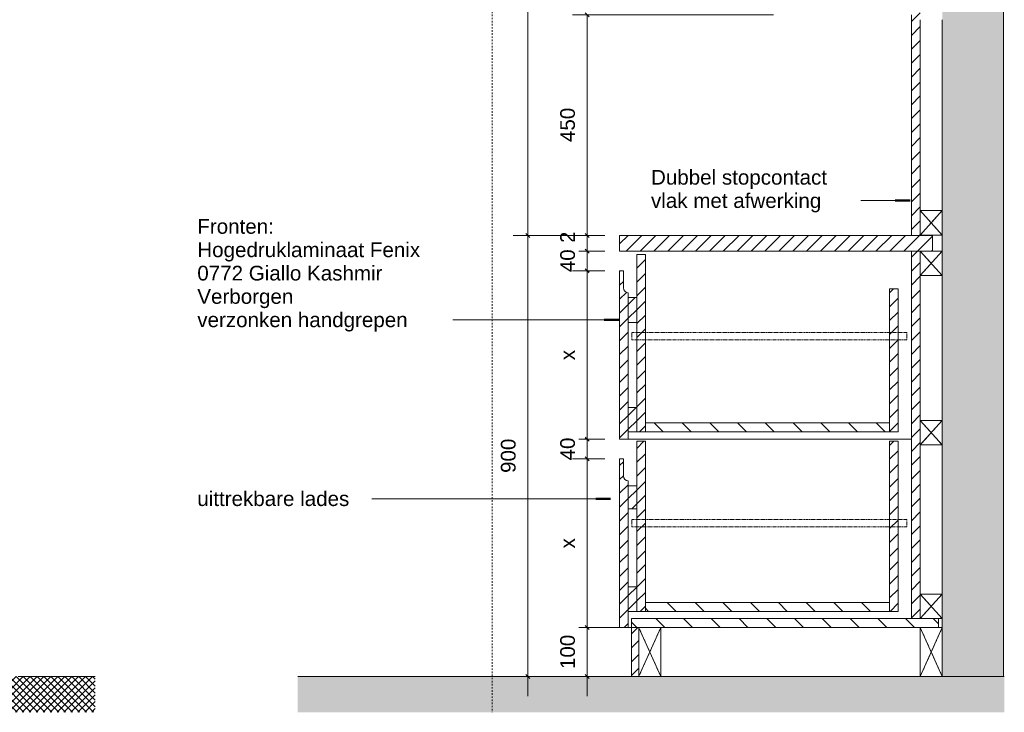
# Model space of a CAD drawing. Header units: millimetres. Extents: x -41613 to -506, y -9518 to 44768.
# Tile 3 of 11: x -23286 to -21279, y 5577 to 6990. Entities that reach past the tile are written whole.
import ezdxf

# ---------------------------------------------------------------- set-up
doc = ezdxf.new("R2010")
doc.units = ezdxf.units.MM
for name, pattern in [('Dash_2_', [6.35, 3.175, -3.175]), ('Hidden', [7.14375, 4.7625, -2.38125]), ('Overhead xxSmall', [2.579688, 1.5875, -0.992188])]:
    doc.linetypes.add(name, pattern=pattern)
for name, color, linetype, lineweight in [('0-2', 130, 'Continuous', 5), ('A----M-', 8, 'Continuous', 5), ('A----M--20', 8, 'Continuous', 5), ('A09-C---1', 8, 'Dash_2_', 13), ('A09-NT--1', 7, 'Continuous', 13), ('A09-NT--2', 170, 'Continuous', 50), ('A09-NT--3', 210, 'Continuous', 13), ('A23----', 7, 'Continuous', 13), ('A23-----1', 253, 'Continuous', 13), ('A29-----1', 9, 'Continuous', 5), ('A29-----2', 7, 'Continuous', 13), ('A99-----1', 1, 'Continuous', 13), ('A99-----3', 1, 'Overhead xxSmall', 13), ('Detail Items', 1, 'Continuous', 5), ('Detail Items-5', 1, 'Hidden', 5), ('Detail Items-7', 55, 'Continuous', 5)]:
    doc.layers.add(name, color=color, linetype=linetype, lineweight=lineweight)
doc.styles.add('Arial_1', font='arial.ttf', dxfattribs={"height": 30})
doc.dimstyles.new('TD_Diagonal_1_5_mm', dxfattribs={"dimscale": 304.8, "dimtxt": 30.607782, "dimasz": 0.026247, "dimexe": 0.098425, "dimexo": 0.098425, "dimgap": 0.052493, "dimtad": 1, "dimdec": 0, "dimzin": 0, "dimdsep": 46, "dimtxsty": 'Arial_1', "dimblk1": 'OBLIQUE', "dimblk2": 'OBLIQUE', "dimsah": 1, "dimcen": 0.09, "dimdle": 0.131234, "dimazin": 2, "dimtfac": 1, "dimtdec": 4, "dimtix": 1, "dimtmove": 0, "dimatfit": 3, "dimfxl": 1, "dimtvp": 1, "dimtfill": 1, "dimtolj": 1, "dimtzin": 0, "dimarcsym": 2})
pattern_1 = [(45, (-21815.028, 5650), (-14.14214, 14.14214), [])]
pattern_2 = [(135, (-21815.028, 5650), (-28.2843, -28.2843), [])]

# ---------------------------------------------------------------- blocks, each defined once
blk = doc.blocks.new('HSR-D_ABT_ARCH_Interieur_rvt-3-Pantry MFZ - Section 1')
at = {"layer": 'A23-----1'}
blk.add_hatch(color=256, dxfattribs=at).paths.add_polyline_path([(44439.3, 5577.1), (44439.3, 5650), (42999.4, 5650), (42999.4, 5577.1)])
at = {"layer": 'A29-----1'}
blk.add_hatch(color=256, dxfattribs=at).paths.add_polyline_path([(44312.9, 5650), (44437.9, 5650.2), (44437.9, 9648.5), (44312.9, 9648.5), (44312.9, 9323), (44314.1, 9323), (44314.1, 9185), (44312.9, 9185), (44312.9, 5650.2)])
at = {"layer": 'A23----'}
for p, q in [((43679.6, 5650), (42999.4, 5650)), ((44439.3, 5650), (43694.6, 5650))]:
    blk.add_line(p, q, dxfattribs=at)
at = {"layer": 'A29-----2'}
for p, q in [((44437.9, 5650), (44437.9, 9648.5)), ((44312.9, 6990), (44312.9, 6600.5)), ((44312.9, 6550.5), (44312.9, 6518)), ((44312.9, 6468), (44312.9, 6172.5)), ((44312.9, 6122.5), (44312.9, 5818.3)), ((44312.9, 5768.3), (44312.9, 5750)), ((44312.9, 5650), (44437.9, 5650))]:
    blk.add_line(p, q, dxfattribs=at)
blk = doc.blocks.new('Afstandsklods - Afstandsklods-18261762-Pantry MFZ - Section 1')
at = {"layer": 'Detail Items'}
for p, q in [((44267.9, 5750), (44267.9, 5650.2)), ((44267.9, 5650.2), (44312.9, 5750)), ((44312.9, 5650.2), (44267.9, 5750)), ((44312.9, 5750), (44305.1, 5750)), ((44312.9, 5750), (44312.9, 5650.2)), ((44312.9, 5650.2), (44267.9, 5650.2))]:
    blk.add_line(p, q, dxfattribs=at)
at = {"layer": 'Detail Items-5'}
for p, q in [((44267.9, 5750), (44267.9, 5650.2)), ((44267.9, 5750), (44312.9, 5650.2)), ((44267.9, 5650.2), (44312.9, 5750)), ((44312.9, 5750), (44305.1, 5750)), ((44312.9, 5650.2), (44312.9, 5750)), ((44267.9, 5650.2), (44312.9, 5650.2))]:
    blk.add_line(p, q, dxfattribs=at)
blk = doc.blocks.new('Afstandsklods - Afstandsklods-18261601-Pantry MFZ - Section 1')
at = {"layer": 'Detail Items'}
for p, q in [((43694.6, 5650.8), (43739.3, 5750)), ((43739.3, 5650.2), (43694.6, 5749.5)), ((43739.3, 5750), (43739.3, 5650.2)), ((43694.6, 5650.2), (43739.3, 5650.2))]:
    blk.add_line(p, q, dxfattribs=at)
at = {"layer": 'Detail Items-5'}
for p, q in [((43739.3, 5750), (43694.6, 5650.8)), ((43739.3, 5650.2), (43694.6, 5749.5)), ((43739.3, 5750), (43739.3, 5650.2)), ((43739.3, 5650.2), (43694.6, 5650.2))]:
    blk.add_line(p, q, dxfattribs=at)
blk = doc.blocks.new('Afstandsklods - Afstandsklods-13959291-Pantry MFZ - Section 1')
at = {"layer": 'Detail Items'}
for p, q in [((44267.9, 6172.5), (44267.9, 6122.5)), ((44312.9, 6172.5), (44267.9, 6172.5)), ((44267.9, 6122.5), (44312.9, 6172.5)), ((44312.9, 6122.5), (44267.9, 6172.5)), ((44312.9, 6172.5), (44312.9, 6122.5)), ((44312.9, 6122.5), (44267.9, 6122.5))]:
    blk.add_line(p, q, dxfattribs=at)
at = {"layer": 'Detail Items-5'}
for p, q in [((44312.9, 6172.5), (44267.9, 6172.5)), ((44267.9, 6172.5), (44267.9, 6122.5)), ((44267.9, 6172.5), (44312.9, 6122.5)), ((44267.9, 6122.5), (44312.9, 6172.5)), ((44312.9, 6122.5), (44312.9, 6172.5)), ((44267.9, 6122.5), (44312.9, 6122.5))]:
    blk.add_line(p, q, dxfattribs=at)
blk = doc.blocks.new('DIMBLOCK32-Pantry MFZ - Section 1')
at = {"layer": 'A----M--20', "lineweight": 35}
for p, q in [((-22129.7, 7000), (-22133.7, 7004)), ((-22129.7, 7000), (-22125.7, 6996)), ((-22129.7, 6550), (-22133.7, 6554)), ((-22129.7, 6550), (-22125.7, 6546))]:
    blk.add_line(p, q, dxfattribs=at)
at = {"layer": 'A----M--20'}
for p, q in [((-21749.7, 7000), (-22159.7, 7000)), ((-22129.7, 6510), (-22129.7, 7000)), ((-22129.7, 7000), (-21749.7, 7000)), ((-22093.4, 6550), (-22159.7, 6550)), ((-22129.7, 6550), (-22093.4, 6550))]:
    blk.add_line(p, q, dxfattribs=at)
at = {"layer": 'A----M--20', "color": 0, "insert": (-22184.6, 6740.4), "char_height": 30, "width": 83.065, "attachment_point": 1, "rotation": 90, "line_spacing_factor": 0.941778, "style": 'Arial_1', "bg_fill": 3, "box_fill_scale": 1.25, "bg_fill_color": 256, "bg_fill_true_color": 13158600, "bg_fill_transparency": 0}
blk.add_mtext('450', dxfattribs=at)
blk = doc.blocks.new('_Oblique')
at = {"color": 0, "linetype": 'ByBlock', "lineweight": -2}
blk.add_line((-0.5, -0.5), (0.5, 0.5), dxfattribs=at)
blk = doc.blocks.new('DIMBLOCK38-Pantry MFZ - Section 1')
at = {"layer": 'A----M--20'}
for p, q in [((-22129.7, 6590), (-22129.7, 6518)), ((-22093.4, 6550), (-22159.7, 6550)), ((-22129.7, 6550), (-22093.4, 6550)), ((-22093.4, 6518), (-22159.7, 6518)), ((-22129.7, 6518), (-22093.4, 6518))]:
    blk.add_line(p, q, dxfattribs=at)
at = {"layer": 'A----M--20', "lineweight": 35}
for p, q in [((-22129.7, 6550), (-22133.7, 6554)), ((-22129.7, 6550), (-22125.7, 6546)), ((-22129.7, 6518), (-22133.7, 6522)), ((-22129.7, 6518), (-22125.7, 6514))]:
    blk.add_line(p, q, dxfattribs=at)
at = {"layer": 'A----M--20', "color": 0, "insert": (-22184.6, 6510.9), "char_height": 30, "width": 55.377, "attachment_point": 1, "rotation": 90, "line_spacing_factor": 0.941778, "style": 'Arial_1', "bg_fill": 3, "box_fill_scale": 1.25, "bg_fill_color": 256, "bg_fill_true_color": 13158600, "bg_fill_transparency": 0}
blk.add_mtext('32', dxfattribs=at)
blk = doc.blocks.new('DIMBLOCK39-Pantry MFZ - Section 1')
at = {"layer": 'A----M--20', "lineweight": 35}
for p, q in [((-22129.7, 6518), (-22133.7, 6522)), ((-22129.7, 6518), (-22125.7, 6514)), ((-22129.7, 6478), (-22133.7, 6482)), ((-22129.7, 6478), (-22125.7, 6474))]:
    blk.add_line(p, q, dxfattribs=at)
at = {"layer": 'A----M--20'}
for p, q in [((-22093.4, 6518), (-22159.7, 6518)), ((-22129.7, 6518), (-22129.7, 6478)), ((-22129.7, 6518), (-22093.4, 6518)), ((-22093.4, 6478), (-22159.7, 6478)), ((-22129.7, 6478), (-22093.4, 6478))]:
    blk.add_line(p, q, dxfattribs=at)
at = {"layer": 'A----M--20', "color": 0, "insert": (-22184.6, 6474.9), "char_height": 30, "width": 55.377, "attachment_point": 1, "rotation": 90, "line_spacing_factor": 0.941778, "style": 'Arial_1', "bg_fill": 3, "box_fill_scale": 1.25, "bg_fill_color": 256, "bg_fill_true_color": 13158600, "bg_fill_transparency": 0}
blk.add_mtext('40', dxfattribs=at)
blk = doc.blocks.new('DIMBLOCK40-Pantry MFZ - Section 1')
at = {"layer": 'A----M--20', "lineweight": 35}
for p, q in [((-22129.7, 6478), (-22133.7, 6482)), ((-22129.7, 6478), (-22125.7, 6474)), ((-22129.7, 6134), (-22133.7, 6138)), ((-22129.7, 6134), (-22125.7, 6130))]:
    blk.add_line(p, q, dxfattribs=at)
at = {"layer": 'A----M--20'}
for p, q in [((-22093.4, 6478), (-22159.7, 6478)), ((-22129.7, 6478), (-22129.7, 6134)), ((-22129.7, 6478), (-22093.4, 6478)), ((-22093.4, 6134), (-22159.7, 6134)), ((-22129.7, 6134), (-22093.4, 6134))]:
    blk.add_line(p, q, dxfattribs=at)
at = {"layer": 'A----M--20', "color": 0, "insert": (-22184.6, 6295.4), "char_height": 30, "width": 25.428, "attachment_point": 1, "rotation": 90, "line_spacing_factor": 0.941778, "style": 'Arial_1', "bg_fill": 3, "box_fill_scale": 1.25, "bg_fill_color": 256, "bg_fill_true_color": 13158600, "bg_fill_transparency": 0}
blk.add_mtext('x', dxfattribs=at)
blk = doc.blocks.new('DIMBLOCK41-Pantry MFZ - Section 1')
at = {"layer": 'A----M--20'}
for p, q in [((-22093.4, 6134), (-22159.7, 6134)), ((-22129.7, 6134), (-22129.7, 6094)), ((-22129.7, 6134), (-22093.4, 6134)), ((-22093.4, 6094), (-22159.7, 6094)), ((-22129.7, 6094), (-22093.4, 6094))]:
    blk.add_line(p, q, dxfattribs=at)
at = {"layer": 'A----M--20', "lineweight": 35}
for p, q in [((-22129.7, 6134), (-22133.7, 6138)), ((-22129.7, 6134), (-22125.7, 6130)), ((-22129.7, 6094), (-22133.7, 6098)), ((-22129.7, 6094), (-22125.7, 6090))]:
    blk.add_line(p, q, dxfattribs=at)
at = {"layer": 'A----M--20', "color": 0, "insert": (-22184.6, 6090.9), "char_height": 30, "width": 55.377, "attachment_point": 1, "rotation": 90, "line_spacing_factor": 0.941778, "style": 'Arial_1', "bg_fill": 3, "box_fill_scale": 1.25, "bg_fill_color": 256, "bg_fill_true_color": 13158600, "bg_fill_transparency": 0}
blk.add_mtext('40', dxfattribs=at)
blk = doc.blocks.new('DIMBLOCK42-Pantry MFZ - Section 1')
at = {"layer": 'A----M--20'}
for p, q in [((-22093.4, 6094), (-22159.7, 6094)), ((-22129.7, 6094), (-22129.7, 5750)), ((-22129.7, 6094), (-22093.4, 6094)), ((-22034.9, 5750), (-22159.7, 5750)), ((-22129.7, 5750), (-22034.9, 5750))]:
    blk.add_line(p, q, dxfattribs=at)
at = {"layer": 'A----M--20', "lineweight": 35}
for p, q in [((-22129.7, 6094), (-22133.7, 6098)), ((-22129.7, 6094), (-22125.7, 6090)), ((-22129.7, 5750), (-22133.7, 5754)), ((-22129.7, 5750), (-22125.7, 5746))]:
    blk.add_line(p, q, dxfattribs=at)
at = {"layer": 'A----M--20', "color": 0, "insert": (-22184.6, 5911.4), "char_height": 30, "width": 25.428, "attachment_point": 1, "rotation": 90, "line_spacing_factor": 0.941778, "style": 'Arial_1', "bg_fill": 3, "box_fill_scale": 1.25, "bg_fill_color": 256, "bg_fill_true_color": 13158600, "bg_fill_transparency": 0}
blk.add_mtext('x', dxfattribs=at)
blk = doc.blocks.new('DIMBLOCK43-Pantry MFZ - Section 1')
at = {"layer": 'A----M--20'}
for p, q in [((-22034.9, 5750), (-22159.7, 5750)), ((-22129.7, 5750), (-22129.7, 5610)), ((-22129.7, 5750), (-22034.9, 5750)), ((-22154, 5650), (-22099.7, 5650)), ((-22129.7, 5650), (-22154, 5650))]:
    blk.add_line(p, q, dxfattribs=at)
at = {"layer": 'A----M--20', "lineweight": 35}
for p, q in [((-22129.7, 5750), (-22133.7, 5754)), ((-22129.7, 5750), (-22125.7, 5746)), ((-22129.7, 5650), (-22133.7, 5654)), ((-22129.7, 5650), (-22125.7, 5646))]:
    blk.add_line(p, q, dxfattribs=at)
at = {"layer": 'A----M--20', "color": 0, "insert": (-22184.6, 5665.4), "char_height": 30, "width": 83.065, "attachment_point": 1, "rotation": 90, "line_spacing_factor": 0.941778, "style": 'Arial_1', "bg_fill": 3, "box_fill_scale": 1.25, "bg_fill_color": 256, "bg_fill_true_color": 13158600, "bg_fill_transparency": 0}
blk.add_mtext('100', dxfattribs=at)
blk = doc.blocks.new('DIMBLOCK45-Pantry MFZ - Section 1')
at = {"layer": 'A----M--20'}
for p, q in [((-21498.9, 7810), (-22280.5, 7810)), ((-22250.5, 7810), (-22250.5, 6550)), ((-22250.5, 7810), (-21498.9, 7810)), ((-22093.4, 6550), (-22280.5, 6550)), ((-22250.5, 6550), (-22093.4, 6550))]:
    blk.add_line(p, q, dxfattribs=at)
at = {"layer": 'A----M--20', "lineweight": 35}
for p, q in [((-22250.5, 7810), (-22254.5, 7814)), ((-22250.5, 7810), (-22246.5, 7806)), ((-22250.5, 6550), (-22254.5, 6554)), ((-22250.5, 6550), (-22246.5, 6546))]:
    blk.add_line(p, q, dxfattribs=at)
at = {"layer": 'A----M--20', "color": 0, "insert": (-22305.5, 7133.9), "char_height": 30, "width": 110.753, "attachment_point": 1, "rotation": 90, "line_spacing_factor": 0.941778, "style": 'Arial_1', "bg_fill": 3, "box_fill_scale": 1.25, "bg_fill_color": 256, "bg_fill_true_color": 13158600, "bg_fill_transparency": 0}
blk.add_mtext('1260', dxfattribs=at)
blk = doc.blocks.new('DIMBLOCK46-Pantry MFZ - Section 1')
at = {"layer": 'A----M--20'}
for p, q in [((-22093.4, 6550), (-22280.5, 6550)), ((-22250.5, 6550), (-22250.5, 5610)), ((-22250.5, 6550), (-22093.4, 6550)), ((-22274.9, 5650), (-22220.5, 5650)), ((-22250.5, 5650), (-22274.9, 5650))]:
    blk.add_line(p, q, dxfattribs=at)
at = {"layer": 'A----M--20', "lineweight": 35}
for p, q in [((-22250.5, 6550), (-22254.5, 6554)), ((-22250.5, 6550), (-22246.5, 6546)), ((-22250.5, 5650), (-22254.5, 5654)), ((-22250.5, 5650), (-22246.5, 5646))]:
    blk.add_line(p, q, dxfattribs=at)
at = {"layer": 'A----M--20', "color": 0, "insert": (-22305.5, 6065.4), "char_height": 30, "width": 83.065, "attachment_point": 1, "rotation": 90, "line_spacing_factor": 0.941778, "style": 'Arial_1', "bg_fill": 3, "box_fill_scale": 1.25, "bg_fill_color": 256, "bg_fill_true_color": 13158600, "bg_fill_transparency": 0}
blk.add_mtext('900', dxfattribs=at)

msp = doc.modelspace()

# ---------------------------------------------------------------- hatches: boundary and pattern name
at = {"layer": 'Detail Items-7'}
h = msp.add_hatch(dxfattribs=at)
h.set_pattern_fill('FP_4', color=256, style=0, pattern_type=2)
h.set_pattern_definition(pattern_1)
h.paths.add_polyline_path([(-21450.9, 5768.3), (-21450.9, 6518), (-21468.9, 6518), (-21468.9, 5768.3)])
h.paths.add_polyline_path([(-21450.9, 6550), (-21450.9, 7792), (-21405.9, 7792), (-21405.9, 7810), (-21468.9, 7810), (-21468.9, 7690), (-21468.1, 7690), (-21468.1, 7660), (-21468.9, 7660), (-21468.9, 6550), (-21461.9, 6550)])
h = msp.add_hatch(dxfattribs=at)
h.set_pattern_fill('FP_4', color=256, style=0, pattern_type=2)
h.set_pattern_definition(pattern_1)
h.paths.add_polyline_path([(-21468.9, 6518), (-21425.9, 6518), (-21425.9, 6550), (-22063.4, 6550), (-22063.4, 6518), (-22055.5, 6518)])
h = msp.add_hatch(dxfattribs=at)
h.set_pattern_fill('FP_4', color=256, style=0, pattern_type=2)
h.set_pattern_definition(pattern_1)
h.paths.add_polyline_path([(-22010.9, 6149), (-22010.9, 6511.2), (-22028.4, 6511.2), (-22028.4, 6149)])
h = msp.add_hatch(dxfattribs=at)
h.set_pattern_fill('FP_4', color=256, style=0, pattern_type=2)
h.set_pattern_definition(pattern_1)
h.paths.add_polyline_path([(-22045.9, 6134), (-22045.9, 6433), (-22048.5, 6433.3), (-22050.9, 6434.3), (-22052.9, 6435.9), (-22054.5, 6438), (-22055.5, 6440.4), (-22055.9, 6443), (-22055.9, 6478), (-22063.4, 6478), (-22063.4, 6134), (-22048.5, 6134)])
h = msp.add_hatch(dxfattribs=at)
h.set_pattern_fill('FP_4', color=256, style=0, pattern_type=2)
h.set_pattern_definition(pattern_1)
h.paths.add_polyline_path([(-22028.4, 6372.3), (-22028.4, 6423), (-22045.9, 6423), (-22045.9, 6372.3)])
h = msp.add_hatch(dxfattribs=at)
h.set_pattern_fill('FP_4', color=256, style=0, pattern_type=2)
h.set_pattern_definition(pattern_1)
h.paths.add_polyline_path([(-21495.7, 6149), (-21495.7, 6440.9), (-21513.2, 6440.9), (-21513.2, 6149)])
h = msp.add_hatch(dxfattribs=at)
h.set_pattern_fill('FP_4', color=256, style=0, pattern_type=2)
h.set_pattern_definition(pattern_1)
h.paths.add_polyline_path([(-22028.4, 6149), (-22028.4, 6198.9), (-22045.9, 6198.9), (-22045.9, 6149)])
h = msp.add_hatch(dxfattribs=at)
h.set_pattern_fill('FP_5', color=256, style=0, pattern_type=2)
h.set_pattern_definition(pattern_2)
h.paths.add_polyline_path([(-21513.2, 6149), (-21513.2, 6167.3), (-22010.9, 6167.3), (-22010.9, 6149)])
h = msp.add_hatch(dxfattribs=at)
h.set_pattern_fill('FP_4', color=256, style=0, pattern_type=2)
h.set_pattern_definition(pattern_1)
h.paths.add_polyline_path([(-22010.9, 5783), (-22010.9, 6130), (-22028.4, 6130), (-22028.4, 5783)])
h = msp.add_hatch(dxfattribs=at)
h.set_pattern_fill('FP_4', color=256, style=0, pattern_type=2)
h.set_pattern_definition(pattern_1)
h.paths.add_polyline_path([(-21495.7, 5783), (-21495.7, 6130), (-21513.2, 6130), (-21513.2, 5783)])
h = msp.add_hatch(dxfattribs=at)
h.set_pattern_fill('FP_4', color=256, style=0, pattern_type=2)
h.set_pattern_definition(pattern_1)
h.paths.add_polyline_path([(-22045.9, 5750), (-22045.9, 6049), (-22048.5, 6049.3), (-22050.9, 6050.3), (-22052.9, 6051.9), (-22054.5, 6054), (-22055.5, 6056.4), (-22055.9, 6059), (-22055.9, 6094), (-22063.4, 6094), (-22063.4, 5750), (-22048.5, 5750)])
h = msp.add_hatch(dxfattribs=at)
h.set_pattern_fill('FP_4', color=256, style=0, pattern_type=2)
h.set_pattern_definition(pattern_1)
h.paths.add_polyline_path([(-22039.2, 5992.3), (-22028.4, 5992.3), (-22028.4, 6039), (-22045.9, 6039), (-22045.9, 5992.3)])
h = msp.add_hatch(dxfattribs=at)
h.set_pattern_fill('FP_4', color=256, style=0, pattern_type=2)
h.set_pattern_definition(pattern_1)
h.paths.add_polyline_path([(-22039.2, 5783), (-22028.4, 5783), (-22028.4, 5832.9), (-22045.9, 5832.9), (-22045.9, 5783)])
h = msp.add_hatch(dxfattribs=at)
h.set_pattern_fill('FP_5', color=256, style=0, pattern_type=2)
h.set_pattern_definition(pattern_2)
h.paths.add_polyline_path([(-21513.2, 5783), (-21513.2, 5801.3), (-22010.9, 5801.3), (-22010.9, 5783)])
h = msp.add_hatch(dxfattribs=at)
h.set_pattern_fill('FP_5', color=256, style=0, pattern_type=2)
h.set_pattern_definition(pattern_2)
h.paths.add_polyline_path([(-21979.4, 5750), (-21413.7, 5750), (-21413.7, 5768.3), (-22039.2, 5768.3), (-22039.2, 5750), (-22024.2, 5750)])
h = msp.add_hatch(dxfattribs=at)
h.set_pattern_fill('FP_4', color=256, style=0, pattern_type=2)
h.set_pattern_definition(pattern_1)
h.paths.add_polyline_path([(-22024.4, 5650), (-22024.2, 5650.2), (-22024.2, 5750), (-22039.2, 5750), (-22039.2, 5650)])
h = msp.add_hatch(dxfattribs=at)
h.set_pattern_fill('FP_3', color=256, style=0, pattern_type=2)
h.set_pattern_definition([(45, (-26984.382, 5650), (-7.071068, 7.071068), []), (135, (-26984.382, 5650), (-7.071068, -7.071068), [])])
h.paths.add_polyline_path([(-29763.5, 5577.6), (-23132.3, 5577.6), (-23132.3, 5650), (-29763.5, 5650), (-29763.5, 5641)])

# ---------------------------------------------------------------- linework, layer by layer
at = {"layer": 'A09-C---1'}
msp.add_line((-22323.5, 10156.2), (-22323.5, 5577.6), dxfattribs=at)
at = {"layer": 'A09-NT--2'}
for p, q in [((-21471.6, 6620.9), (-21501.6, 6620.9)), ((-22065, 6377.8), (-22095, 6377.8))]:
    msp.add_line(p, q, dxfattribs=at)
at = {"layer": 'A09-NT--3'}
for p, q in [((-21559.7, 6620.9), (-21612.9, 6620.9)), ((-21471.6, 6620.9), (-21559.7, 6620.9)), ((-22428, 6377.8), (-22460.8, 6377.8)), ((-22065, 6377.8), (-22428, 6377.8)), ((-22568.6, 6012.9), (-22577.2, 6012.9))]:
    msp.add_line(p, q, dxfattribs=at)
at = {"layer": 'A99-----1'}
for p, q in [((-21468.9, 6550), (-21468.9, 7000)), ((-21450.9, 6990), (-21450.9, 6600.5)), ((-21425.9, 6550), (-22063.4, 6550)), ((-22063.4, 6550), (-22063.4, 6518)), ((-21450.9, 6550.5), (-21450.9, 6550)), ((-21425.9, 6518), (-21425.9, 6550)), ((-22063.4, 6518), (-21450.9, 6518)), ((-22028.4, 6511.2), (-22010.9, 6511.2)), ((-22028.4, 6198.9), (-22028.4, 6511.2)), ((-22010.9, 6511.2), (-22010.9, 6167.3)), ((-21468.9, 5768.3), (-21468.9, 6518)), ((-22063.4, 6478), (-22055.9, 6478)), ((-22063.4, 6134), (-22063.4, 6478)), ((-22055.9, 6478), (-22055.9, 6443)), ((-21450.9, 6468), (-21450.9, 6172.5)), ((-22045.9, 6433), (-22045.9, 6423)), ((-22045.9, 6423), (-22028.4, 6423)), ((-22045.9, 6372.3), (-22045.9, 6423)), ((-21513.2, 6440.9), (-21495.7, 6440.9)), ((-21513.2, 6167.3), (-21513.2, 6440.9)), ((-21495.7, 6440.9), (-21495.7, 6149)), ((-22045.9, 6372.3), (-22045.9, 6198.9)), ((-22028.4, 6372.3), (-22045.9, 6372.3)), ((-22045.9, 6198.9), (-22028.4, 6198.9)), ((-22045.9, 6149), (-22045.9, 6198.9)), ((-22028.4, 6198.9), (-22028.4, 6149)), ((-22010.9, 6149), (-22010.9, 6167.3)), ((-22010.9, 6167.3), (-21513.2, 6167.3)), ((-21513.2, 6167.3), (-21513.2, 6149)), ((-22045.9, 6149), (-22045.9, 6134)), ((-22028.4, 6149), (-22045.9, 6149)), ((-22010.9, 6149), (-22028.4, 6149)), ((-21513.2, 6149), (-22010.9, 6149)), ((-21495.7, 6149), (-21513.2, 6149)), ((-22045.9, 6134), (-22063.4, 6134)), ((-22045.9, 6134), (-21468.9, 6134)), ((-22028.4, 6130), (-22010.9, 6130)), ((-22028.4, 5832.9), (-22028.4, 6130)), ((-22010.9, 6130), (-22010.9, 5801.3)), ((-21513.2, 6130), (-21495.7, 6130)), ((-21513.2, 5801.3), (-21513.2, 6130)), ((-21495.7, 6130), (-21495.7, 5783)), ((-21450.9, 6122.5), (-21450.9, 5818.3)), ((-22063.4, 6094), (-22055.9, 6094)), ((-22063.4, 5750), (-22063.4, 6094)), ((-22055.9, 6094), (-22055.9, 6059)), ((-22045.9, 6049), (-22045.9, 6039)), ((-22045.9, 6039), (-22028.4, 6039)), ((-22045.9, 5992.3), (-22045.9, 6039)), ((-22045.9, 5992.3), (-22045.9, 5832.9)), ((-22028.4, 5992.3), (-22045.9, 5992.3)), ((-22045.9, 5832.9), (-22028.4, 5832.9)), ((-22045.9, 5783), (-22045.9, 5832.9)), ((-22028.4, 5832.9), (-22028.4, 5783)), ((-22010.9, 5783), (-22010.9, 5801.3)), ((-22010.9, 5801.3), (-21513.2, 5801.3)), ((-21513.2, 5801.3), (-21513.2, 5783)), ((-22045.9, 5783), (-22045.9, 5750)), ((-22028.4, 5783), (-22045.9, 5783)), ((-22010.9, 5783), (-22028.4, 5783)), ((-21513.2, 5783), (-22010.9, 5783)), ((-21495.7, 5783), (-21513.2, 5783)), ((-22039.2, 5750), (-22039.2, 5768.3)), ((-22039.2, 5768.3), (-21450.9, 5768.3)), ((-21413.7, 5768.3), (-21413.7, 5750)), ((-22045.9, 5750), (-22063.4, 5750)), ((-22039.2, 5650), (-22039.2, 5750)), ((-21413.7, 5750), (-22039.2, 5750)), ((-22024.2, 5750), (-22024.2, 5650)), ((-23132.3, 5650), (-23289.4, 5650)), ((-22024.2, 5650), (-22039.2, 5650))]:
    msp.add_line(p, q, dxfattribs=at)
for centre in [(-22045.9, 6443), (-22045.9, 6059)]:
    msp.add_arc(centre, 10, 180, 270, dxfattribs=at)
at = {"layer": 'A99-----3'}
for p, q in [((-22038.4, 6352), (-21478.4, 6352)), ((-22038.4, 6337), (-22038.4, 6352)), ((-21478.4, 6352), (-21478.4, 6337)), ((-21478.4, 6337), (-22038.4, 6337)), ((-22038.4, 5970.5), (-21478.4, 5970.5)), ((-22038.4, 5955.5), (-22038.4, 5970.5)), ((-21478.4, 5970.5), (-21478.4, 5955.5)), ((-21478.4, 5955.5), (-22038.4, 5955.5))]:
    msp.add_line(p, q, dxfattribs=at)

# ---------------------------------------------------------------- block references
at = {"layer": '0-2'}
msp.add_blockref('HSR-D_ABT_ARCH_Interieur_rvt-3-Pantry MFZ - Section 1', (-65718.8, 0), dxfattribs=at)
at = {"layer": 'Detail Items'}
for name, p in [('Afstandsklods - Afstandsklods-13959291-Pantry MFZ - Section 1', (-65718.8, 428)), ('Afstandsklods - Afstandsklods-13959291-Pantry MFZ - Section 1', (-65718.8, 345.5)), ('Afstandsklods - Afstandsklods-13959291-Pantry MFZ - Section 1', (-65718.8, 0)), ('Afstandsklods - Afstandsklods-13959291-Pantry MFZ - Section 1', (-65718.8, -354.2)), ('Afstandsklods - Afstandsklods-18261601-Pantry MFZ - Section 1', (-65718.8, 0)), ('Afstandsklods - Afstandsklods-18261762-Pantry MFZ - Section 1', (-65718.8, 0))]:
    msp.add_blockref(name, p, dxfattribs=at)

# ---------------------------------------------------------------- texts
at = {"layer": 'A09-NT--1', "insert": (-22924.2, 6583.3), "char_height": 30, "width": 190.802, "attachment_point": 1, "style": 'Arial_1', "bg_fill": 3, "box_fill_scale": 1.25, "bg_fill_color": 256, "bg_fill_true_color": 13158600, "bg_fill_transparency": 0}
msp.add_mtext('Fronten:', dxfattribs=at)

# ---------------------------------------------------------------- next in the draw order: texts
at = {"layer": 'A09-NT--1', "char_height": 30, "attachment_point": 1, "style": 'Arial_1', "bg_fill": 3, "box_fill_scale": 1.25, "bg_fill_color": 256, "bg_fill_true_color": 13158600, "bg_fill_transparency": 0}
for s, insert, width in [('Hogedruklaminaat Fenix ', (-22924.2, 6535.6), 553.164), ('Verborgen', (-22924.2, 6440.4), 234.093), ('uittrekbare lades', (-22924.2, 6027.9), 371.983)]:
    msp.add_mtext(s, dxfattribs=dict(at, insert=insert, width=width))

# ---------------------------------------------------------------- next in the draw order: dimensions: what is measured, and where the dimension line sits
at = {"layer": 'A----M-'}
dim = msp.add_linear_dim(base=(-22129.7, 7000), p1=(-22063.4, 6550), p2=(-21719.7, 7000), angle=90, dimstyle='TD_Diagonal_1_5_mm', override={"dimpost": '<>', "dimfxl": 566.292727}, dxfattribs=at)
dim.commit()
dim.dimension.update_dxf_attribs({"geometry": 'DIMBLOCK32-Pantry MFZ - Section 1', "text_midpoint": (-22161, 6775)})

# ---------------------------------------------------------------- next in the draw order: texts
at = {"layer": 'A09-NT--1', "char_height": 30, "attachment_point": 1, "style": 'Arial_1', "bg_fill": 3, "box_fill_scale": 1.25, "bg_fill_color": 256, "bg_fill_true_color": 13158600, "bg_fill_transparency": 0}
for s, insert, width in [('Dubbel stopcontact ', (-21999.5, 6683.5), 445.738), ('0772 Giallo Kashmir ', (-22924.2, 6488), 474.599), ('verzonken handgrepen', (-22924.2, 6392.8), 513.08)]:
    msp.add_mtext(s, dxfattribs=dict(at, insert=insert, width=width))

# ---------------------------------------------------------------- next in the draw order: dimensions: what is measured, and where the dimension line sits
at = {"layer": 'A----M-'}
dim = msp.add_linear_dim(base=(-22129.7, 6518), p1=(-22063.4, 6550), p2=(-22063.4, 6518), angle=90, dimstyle='TD_Diagonal_1_5_mm', override={"dimpost": '<>', "dimfxl": 32}, dxfattribs=at)
dim.commit()
dim.dimension.update_dxf_attribs({"geometry": 'DIMBLOCK38-Pantry MFZ - Section 1', "text_midpoint": (-22161, 6534)})

# ---------------------------------------------------------------- next in the draw order: texts
at = {"layer": 'A09-NT--1', "insert": (-21999.5, 6635.9), "char_height": 30, "width": 420.084, "attachment_point": 1, "style": 'Arial_1', "bg_fill": 3, "box_fill_scale": 1.25, "bg_fill_color": 256, "bg_fill_true_color": 13158600, "bg_fill_transparency": 0}
msp.add_mtext('vlak met afwerking', dxfattribs=at)

# ---------------------------------------------------------------- next in the draw order: dimensions: what is measured, and where the dimension line sits
at = {"layer": 'A----M-'}
dim = msp.add_linear_dim(base=(-22129.7, 6478), p1=(-22063.4, 6518), p2=(-22063.4, 6478), angle=90, dimstyle='TD_Diagonal_1_5_mm', override={"dimpost": '<>', "dimfxl": 40}, dxfattribs=at)
dim.commit()
dim.dimension.update_dxf_attribs({"geometry": 'DIMBLOCK39-Pantry MFZ - Section 1', "text_midpoint": (-22161, 6498)})

# ---------------------------------------------------------------- next in the draw order: dimensions: what is measured, and where the dimension line sits
dim = msp.add_linear_dim(base=(-22250.5, 6550), p1=(-21468.9, 7810), p2=(-22063.4, 6550), angle=90, dimstyle='TD_Diagonal_1_5_mm', override={"dimpost": '<>', "dimfxl": 1393.253282}, dxfattribs=at)
dim.commit()
dim.dimension.update_dxf_attribs({"geometry": 'DIMBLOCK45-Pantry MFZ - Section 1', "text_midpoint": (-22281.9, 7180)})
dim = msp.add_linear_dim(base=(-22129.7, 6134), p1=(-22063.4, 6478), p2=(-22063.4, 6134), angle=90, text='x', dimstyle='TD_Diagonal_1_5_mm', override={"dimpost": '<>', "dimfxl": 344}, dxfattribs=at)
dim.commit()
dim.dimension.update_dxf_attribs({"geometry": 'DIMBLOCK40-Pantry MFZ - Section 1', "text_midpoint": (-22160.7, 6306)})

# ---------------------------------------------------------------- next in the draw order: dimensions: what is measured, and where the dimension line sits
dim = msp.add_linear_dim(base=(-22129.7, 6094), p1=(-22063.4, 6134), p2=(-22063.4, 6094), angle=90, dimstyle='TD_Diagonal_1_5_mm', override={"dimpost": '<>', "dimfxl": 40}, dxfattribs=at)
dim.commit()
dim.dimension.update_dxf_attribs({"geometry": 'DIMBLOCK41-Pantry MFZ - Section 1', "text_midpoint": (-22161, 6114)})

# ---------------------------------------------------------------- next in the draw order: dimensions: what is measured, and where the dimension line sits
dim = msp.add_linear_dim(base=(-22129.7, 5750), p1=(-22063.4, 6094), p2=(-22004.9, 5750), angle=90, text='x', dimstyle='TD_Diagonal_1_5_mm', override={"dimpost": '<>', "dimfxl": 348.937879}, dxfattribs=at)
dim.commit()
dim.dimension.update_dxf_attribs({"geometry": 'DIMBLOCK42-Pantry MFZ - Section 1', "text_midpoint": (-22160.7, 5922)})

# ---------------------------------------------------------------- next in the draw order: dimensions: what is measured, and where the dimension line sits
dim = msp.add_linear_dim(base=(-22129.7, 5650), p1=(-22004.9, 5750), p2=(-22124, 5650), angle=90, dimstyle='TD_Diagonal_1_5_mm', override={"dimpost": '<>', "dimfxl": 155.520488}, dxfattribs=at)
dim.commit()
dim.dimension.update_dxf_attribs({"geometry": 'DIMBLOCK43-Pantry MFZ - Section 1', "text_midpoint": (-22161, 5700)})

# ---------------------------------------------------------------- next in the draw order: dimensions: what is measured, and where the dimension line sits
dim = msp.add_linear_dim(base=(-22250.5, 5650), p1=(-22063.4, 6550), p2=(-22244.9, 5650), angle=90, dimstyle='TD_Diagonal_1_5_mm', override={"dimpost": '<>', "dimfxl": 918.117783}, dxfattribs=at)
dim.commit()
dim.dimension.update_dxf_attribs({"geometry": 'DIMBLOCK46-Pantry MFZ - Section 1', "text_midpoint": (-22281.9, 6100)})

# ---------------------------------------------------------------- next in the draw order: linework, layer by layer
at = {"layer": 'A09-NT--2'}
msp.add_line((-22081.8, 6012.9), (-22111.8, 6012.9), dxfattribs=at)
at = {"layer": 'A09-NT--3'}
msp.add_line((-22081.8, 6012.9), (-22568.6, 6012.9), dxfattribs=at)

doc.saveas('drawing.dxf')
